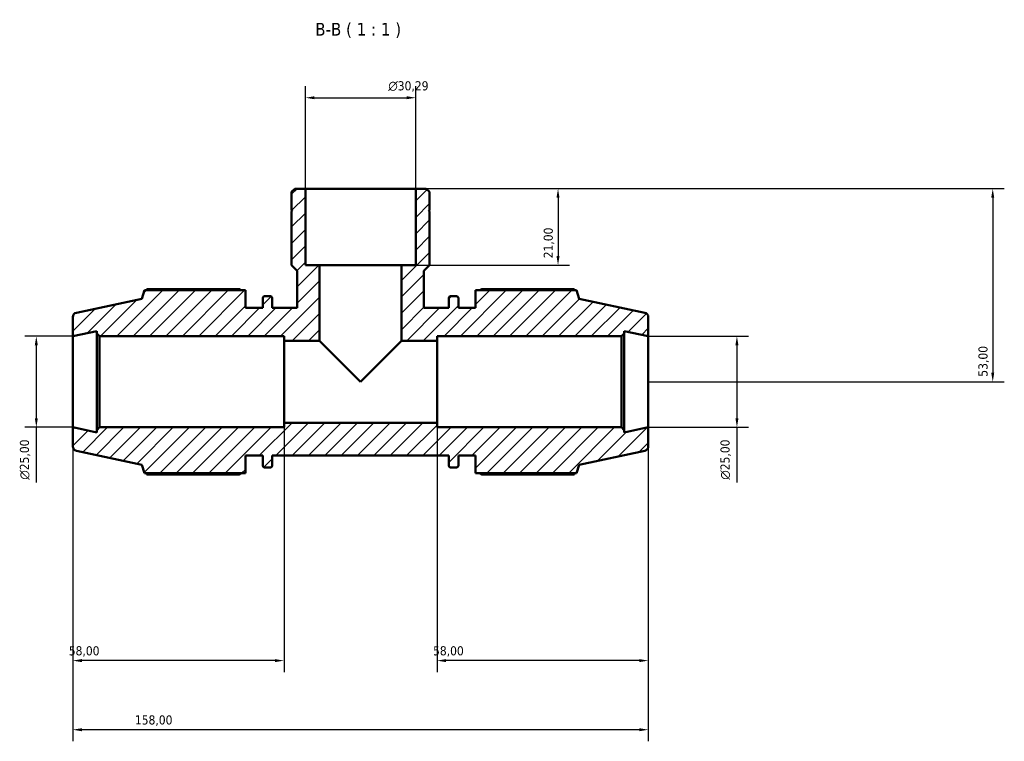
# Model space of a CAD drawing. Header units: millimetres. Extents: x 0 to 931, y 0 to 945.
# Tile 5 of 5: x 346 to 617, y 747 to 945. Entities that reach past the tile are written whole.
import ezdxf

# ---------------------------------------------------------------- set-up
doc = ezdxf.new("R2010")
doc.units = ezdxf.units.MM
for name, color, linetype, lineweight in [('Dimension (ISO)', 7, 'Continuous', 25), ('Hatch (ISO)', 7, 'Continuous', 18), ('Symbol (ISO)', 7, 'Continuous', 25), ('Visible (ISO)', 7, 'Continuous', 50)]:
    doc.layers.add(name, color=color, linetype=linetype, lineweight=lineweight)
doc.styles.add('Label Text (ISO)', font='tahoma.ttf')
doc.styles.add('Note Text (ISO)', font='tahoma.ttf')
doc.dimstyles.new('Default (ISO)', dxfattribs={"dimtxt": 2.5, "dimasz": 2.5, "dimexe": 3.175, "dimexo": 0, "dimgap": 0.762, "dimtad": 1, "dimrnd": 1e-08, "dimzin": 0, "dimtxsty": 'Note Text (ISO)', "dimcen": 0.09, "dimdle": 10, "dimclrd": 256, "dimclre": 256, "dimclrt": 232, "dimazin": 0, "dimtfac": 1.40208, "dimtmove": 0, "dimatfit": 3, "dimfxl": 1, "dimtolj": 1, "dimtzin": 0, "dimlwd": -1, "dimlwe": -1, "dimarcsym": 0})

# ---------------------------------------------------------------- blocks, each defined once
blk = doc.blocks.new('*D7')
at = {"layer": 'Defpoints', "color": 0, "transparency": 16777216}
for p in [(455.18, 923.54), (424.89, 898.59), (455.18, 898.59)]:
    blk.add_point(p, dxfattribs=at)
at = {"layer": 'Dimension (ISO)', "transparency": 16777216}
for p, q in [((424.89, 898.59), (424.89, 926.72)), ((455.18, 898.59), (455.18, 926.72)), ((427.39, 923.54), (452.68, 923.54))]:
    blk.add_line(p, q, dxfattribs=at)
for points in [[(427.39, 923.96), (427.39, 923.13), (424.89, 923.54)], [(452.68, 923.96), (452.68, 923.13), (455.18, 923.54)]]:
    blk.add_solid(points, dxfattribs=at)
at = {"layer": 'Dimension (ISO)', "color": 232, "true_color": 0xca0064, "transparency": 16777216, "insert": (447.66, 928.07), "char_height": 2.5, "attachment_point": 1, "style": 'Note Text (ISO)'}
blk.add_mtext('\\A1;\\fAIGDT|b0|i0;\\H2.5000;\\ln\\fTahoma|b0|i0;\\H2.5000;30,29', dxfattribs=at)
blk = doc.blocks.new('*D8')
at = {"layer": 'Defpoints', "color": 0, "transparency": 16777216}
for p in [(519.03, 858.09), (519.03, 833.09), (543.36, 833.09)]:
    blk.add_point(p, dxfattribs=at)
at = {"layer": 'Dimension (ISO)', "transparency": 16777216}
for p, q in [((519.03, 858.09), (546.54, 858.09)), ((543.36, 855.59), (543.36, 835.59)), ((519.03, 833.09), (546.54, 833.09)), ((543.36, 833.09), (543.36, 817.95))]:
    blk.add_line(p, q, dxfattribs=at)
for points in [[(542.94, 855.59), (543.78, 855.59), (543.36, 858.09)], [(542.94, 835.59), (543.78, 835.59), (543.36, 833.09)]]:
    blk.add_solid(points, dxfattribs=at)
at = {"layer": 'Dimension (ISO)', "color": 232, "true_color": 0xca0064, "transparency": 16777216, "insert": (538.84, 818.71), "char_height": 2.5, "attachment_point": 1, "rotation": 90, "style": 'Note Text (ISO)'}
blk.add_mtext('\\A1;\\fAIGDT|b0|i0;\\H2.5000;\\ln\\fTahoma|b0|i0;\\H2.5000;25,00', dxfattribs=at)
blk = doc.blocks.new('*D9')
at = {"layer": 'Defpoints', "color": 0, "transparency": 16777216}
for p in [(461.03, 834.34), (519.03, 833.09), (461.03, 769.06)]:
    blk.add_point(p, dxfattribs=at)
at = {"layer": 'Dimension (ISO)', "transparency": 16777216}
for p, q in [((461.03, 834.34), (461.03, 765.89)), ((519.03, 833.09), (519.03, 765.89)), ((516.53, 769.06), (463.53, 769.06))]:
    blk.add_line(p, q, dxfattribs=at)
for points in [[(463.53, 769.48), (463.53, 768.64), (461.03, 769.06)], [(516.53, 769.48), (516.53, 768.64), (519.03, 769.06)]]:
    blk.add_solid(points, dxfattribs=at)
at = {"layer": 'Dimension (ISO)', "color": 232, "true_color": 0xca0064, "transparency": 16777216, "insert": (459.93, 773), "char_height": 2.5, "attachment_point": 1, "style": 'Note Text (ISO)'}
blk.add_mtext('\\A1;58,00', dxfattribs=at)
blk = doc.blocks.new('*D10')
at = {"layer": 'Defpoints', "color": 0, "transparency": 16777216}
for p in [(361.03, 833.09), (419.03, 834.34), (361.03, 769.06)]:
    blk.add_point(p, dxfattribs=at)
at = {"layer": 'Dimension (ISO)', "transparency": 16777216}
for p, q in [((361.03, 833.09), (361.03, 765.89)), ((419.03, 834.34), (419.03, 765.89)), ((416.53, 769.06), (363.53, 769.06))]:
    blk.add_line(p, q, dxfattribs=at)
for points in [[(363.53, 769.48), (363.53, 768.64), (361.03, 769.06)], [(416.53, 769.48), (416.53, 768.64), (419.03, 769.06)]]:
    blk.add_solid(points, dxfattribs=at)
at = {"layer": 'Dimension (ISO)', "color": 232, "true_color": 0xca0064, "transparency": 16777216, "insert": (359.93, 773), "char_height": 2.5, "attachment_point": 1, "style": 'Note Text (ISO)'}
blk.add_mtext('\\A1;58,00', dxfattribs=at)
blk = doc.blocks.new('*D11')
at = {"layer": 'Defpoints', "color": 0, "transparency": 16777216}
for p in [(455.18, 898.59), (451.28, 877.59), (494.25, 877.59)]:
    blk.add_point(p, dxfattribs=at)
at = {"layer": 'Dimension (ISO)', "transparency": 16777216}
for p, q in [((455.18, 898.59), (497.42, 898.59)), ((494.25, 896.09), (494.25, 880.09)), ((451.28, 877.59), (497.42, 877.59))]:
    blk.add_line(p, q, dxfattribs=at)
for points in [[(493.83, 896.09), (494.66, 896.09), (494.25, 898.59)], [(493.83, 880.09), (494.66, 880.09), (494.25, 877.59)]]:
    blk.add_solid(points, dxfattribs=at)
at = {"layer": 'Dimension (ISO)', "color": 232, "true_color": 0xca0064, "transparency": 16777216, "insert": (490.31, 879.47), "char_height": 2.5, "attachment_point": 1, "rotation": 90, "style": 'Note Text (ISO)'}
blk.add_mtext('\\A1;21,00', dxfattribs=at)
blk = doc.blocks.new('*D12')
at = {"layer": 'Defpoints', "color": 0, "transparency": 16777216}
for p in [(455.18, 898.59), (519.03, 845.59), (613.59, 845.59)]:
    blk.add_point(p, dxfattribs=at)
at = {"layer": 'Dimension (ISO)', "transparency": 16777216}
for p, q in [((455.18, 898.59), (616.76, 898.59)), ((613.59, 896.09), (613.59, 848.09)), ((519.03, 845.59), (616.76, 845.59))]:
    blk.add_line(p, q, dxfattribs=at)
for points in [[(613.17, 896.09), (614, 896.09), (613.59, 898.59)], [(613.17, 848.09), (614, 848.09), (613.59, 845.59)]]:
    blk.add_solid(points, dxfattribs=at)
at = {"layer": 'Dimension (ISO)', "color": 232, "true_color": 0xca0064, "transparency": 16777216, "insert": (609.65, 846.98), "char_height": 2.5, "attachment_point": 1, "rotation": 90, "style": 'Note Text (ISO)'}
blk.add_mtext('\\A1;53,00', dxfattribs=at)
blk = doc.blocks.new('*D13')
at = {"layer": 'Defpoints', "color": 0, "transparency": 16777216}
for p in [(361.03, 858.09), (351.03, 833.09), (361.03, 833.09)]:
    blk.add_point(p, dxfattribs=at)
at = {"layer": 'Dimension (ISO)', "transparency": 16777216}
for p, q in [((361.03, 858.09), (347.86, 858.09)), ((351.03, 855.59), (351.03, 835.59)), ((361.03, 833.09), (347.86, 833.09)), ((351.03, 833.09), (351.03, 817.95))]:
    blk.add_line(p, q, dxfattribs=at)
for points in [[(350.61, 855.59), (351.45, 855.59), (351.03, 858.09)], [(350.61, 835.59), (351.45, 835.59), (351.03, 833.09)]]:
    blk.add_solid(points, dxfattribs=at)
at = {"layer": 'Dimension (ISO)', "color": 232, "true_color": 0xca0064, "transparency": 16777216, "insert": (346.51, 818.71), "char_height": 2.5, "attachment_point": 1, "rotation": 90, "style": 'Note Text (ISO)'}
blk.add_mtext('\\A1;\\fAIGDT|b0|i0;\\H2.5000;\\ln\\fTahoma|b0|i0;\\H2.5000;25,00', dxfattribs=at)
blk = doc.blocks.new('*D15')
at = {"layer": 'Defpoints', "color": 0, "transparency": 16777216}
for p in [(361.03, 833.09), (519.03, 833.09), (361.03, 750.09)]:
    blk.add_point(p, dxfattribs=at)
at = {"layer": 'Dimension (ISO)', "transparency": 16777216}
for p, q in [((361.03, 833.09), (361.03, 746.91)), ((519.03, 833.09), (519.03, 746.91)), ((516.53, 750.09), (363.53, 750.09))]:
    blk.add_line(p, q, dxfattribs=at)
for points in [[(363.53, 750.5), (363.53, 749.67), (361.03, 750.09)], [(516.53, 750.5), (516.53, 749.67), (519.03, 750.09)]]:
    blk.add_solid(points, dxfattribs=at)
at = {"layer": 'Dimension (ISO)', "color": 232, "true_color": 0xca0064, "transparency": 16777216, "insert": (378.08, 754.03), "char_height": 2.5, "attachment_point": 1, "style": 'Note Text (ISO)'}
blk.add_mtext('\\A1;158,00', dxfattribs=at)

msp = doc.modelspace()

# ---------------------------------------------------------------- hatches: boundary and pattern name
at = {"layer": 'Hatch (ISO)'}
h = msp.add_hatch(dxfattribs=at)
h.set_pattern_fill('ANSI31', color=256, scale=25.4, style=0)
h.set_pattern_definition([(45, (0, 0), (-2.245064, 2.245064), [])])
edge = h.paths.add_edge_path()
edge.add_ellipse((517.781, 827.848), major_axis=(0.26, -1.223), ratio=1, start_angle=0, end_angle=78)
edge.add_line((519.031, 827.848), (519.031, 833.086))
edge.add_line((519.031, 833.086), (512.448, 831.686))
edge.add_line((512.448, 831.686), (512.448, 832.336))
edge.add_line((512.448, 832.336), (511.698, 833.086))
edge.add_line((511.698, 833.086), (461.031, 833.086))
edge.add_line((461.031, 833.086), (461.031, 834.336))
edge.add_line((461.031, 834.336), (419.031, 834.336))
edge.add_line((419.031, 834.336), (419.031, 833.086))
edge.add_line((419.031, 833.086), (368.365, 833.086))
edge.add_line((368.365, 833.086), (367.615, 832.336))
edge.add_line((367.615, 832.336), (367.615, 831.686))
edge.add_line((367.615, 831.686), (361.031, 833.086))
edge.add_line((361.031, 833.086), (361.031, 827.848))
edge.add_ellipse((362.281, 827.848), major_axis=(-1.25, 0), ratio=1, start_angle=0, end_angle=78)
edge.add_line((362.021, 826.625), (379.991, 822.806))
edge.add_line((379.991, 822.806), (380.748, 820.476))
edge.add_line((380.748, 820.476), (408.431, 820.476))
edge.add_line((408.431, 820.476), (408.431, 825.336))
edge.add_line((408.431, 825.336), (413.171, 825.336))
edge.add_line((413.171, 825.336), (413.171, 822.596))
edge.add_ellipse((413.671, 822.596), major_axis=(-0.5, 0), ratio=1, start_angle=0, end_angle=90)
edge.add_line((413.671, 822.096), (415.305, 822.096))
edge.add_ellipse((415.305, 822.596), major_axis=(0, -0.5), ratio=1, start_angle=0, end_angle=90)
edge.add_line((415.805, 822.596), (415.805, 825.336))
edge.add_line((415.805, 825.336), (464.258, 825.336))
edge.add_line((464.258, 825.336), (464.258, 822.596))
edge.add_ellipse((464.758, 822.596), major_axis=(-0.5, 0), ratio=1, start_angle=0, end_angle=90)
edge.add_line((464.758, 822.096), (466.391, 822.096))
edge.add_ellipse((466.391, 822.596), major_axis=(0, -0.5), ratio=1, start_angle=0, end_angle=90)
edge.add_line((466.891, 822.596), (466.891, 825.336))
edge.add_line((466.891, 825.336), (471.631, 825.336))
edge.add_line((471.631, 825.336), (471.631, 820.476))
edge.add_line((471.631, 820.476), (499.314, 820.476))
edge.add_line((499.314, 820.476), (500.071, 822.806))
edge.add_line((500.071, 822.806), (518.041, 826.625))
edge = h.paths.add_edge_path()
edge.add_line((458.963, 897.677), (458.054, 898.586))
edge.add_line((458.054, 898.586), (455.177, 898.586))
edge.add_line((455.177, 898.586), (455.177, 877.586))
edge.add_line((455.177, 877.586), (451.281, 877.586))
edge.add_line((451.281, 877.586), (451.281, 856.836))
edge.add_line((451.281, 856.836), (461.031, 856.836))
edge.add_line((461.031, 856.836), (461.031, 858.086))
edge.add_line((461.031, 858.086), (511.698, 858.086))
edge.add_line((511.698, 858.086), (512.448, 858.836))
edge.add_line((512.448, 858.836), (512.448, 859.485))
edge.add_line((512.448, 859.485), (519.031, 858.086))
edge.add_line((519.031, 858.086), (519.031, 863.323))
edge.add_ellipse((517.781, 863.323), major_axis=(1.25, 0), ratio=1, start_angle=0, end_angle=78)
edge.add_line((518.041, 864.546), (500.071, 868.366))
edge.add_line((500.071, 868.366), (499.314, 870.696))
edge.add_line((499.314, 870.696), (471.631, 870.696))
edge.add_line((471.631, 870.696), (471.631, 865.836))
edge.add_line((471.631, 865.836), (466.891, 865.836))
edge.add_line((466.891, 865.836), (466.891, 868.576))
edge.add_ellipse((466.391, 868.576), major_axis=(0.5, 0), ratio=1, start_angle=0, end_angle=90)
edge.add_line((466.391, 869.076), (464.758, 869.076))
edge.add_ellipse((464.758, 868.576), major_axis=(0, 0.5), ratio=1, start_angle=0, end_angle=90)
edge.add_line((464.258, 868.576), (464.258, 865.836))
edge.add_line((464.258, 865.836), (457.449, 865.836))
edge.add_line((457.449, 865.836), (457.449, 876.071))
edge.add_line((457.449, 876.071), (458.963, 877.586))
edge.add_line((458.963, 877.586), (458.963, 892.286))
edge.add_line((458.963, 892.286), (458.663, 892.286))
edge.add_line((458.663, 892.286), (458.963, 892.586))
edge.add_line((458.963, 892.586), (458.963, 897.677))
edge = h.paths.add_edge_path()
edge.add_line((422.008, 898.586), (421.099, 897.677))
edge.add_line((421.099, 897.677), (421.099, 892.586))
edge.add_line((421.099, 892.586), (421.399, 892.286))
edge.add_line((421.399, 892.286), (421.099, 892.286))
edge.add_line((421.099, 892.286), (421.099, 877.586))
edge.add_line((421.099, 877.586), (422.614, 876.071))
edge.add_line((422.614, 876.071), (422.614, 865.836))
edge.add_line((422.614, 865.836), (415.805, 865.836))
edge.add_line((415.805, 865.836), (415.805, 868.576))
edge.add_ellipse((415.305, 868.576), major_axis=(0.5, 0), ratio=1, start_angle=0, end_angle=90)
edge.add_line((415.305, 869.076), (413.671, 869.076))
edge.add_ellipse((413.671, 868.576), major_axis=(0, 0.5), ratio=1, start_angle=0, end_angle=90)
edge.add_line((413.171, 868.576), (413.171, 865.836))
edge.add_line((413.171, 865.836), (408.431, 865.836))
edge.add_line((408.431, 865.836), (408.431, 870.696))
edge.add_line((408.431, 870.696), (380.748, 870.696))
edge.add_line((380.748, 870.696), (379.991, 868.366))
edge.add_line((379.991, 868.366), (362.021, 864.546))
edge.add_ellipse((362.281, 863.323), major_axis=(-0.26, 1.223), ratio=1, start_angle=0, end_angle=78)
edge.add_line((361.031, 863.323), (361.031, 858.086))
edge.add_line((361.031, 858.086), (367.615, 859.485))
edge.add_line((367.615, 859.485), (367.615, 858.836))
edge.add_line((367.615, 858.836), (368.365, 858.086))
edge.add_line((368.365, 858.086), (419.031, 858.086))
edge.add_line((419.031, 858.086), (419.031, 856.836))
edge.add_line((419.031, 856.836), (428.781, 856.836))
edge.add_line((428.781, 856.836), (428.781, 877.586))
edge.add_line((428.781, 877.586), (424.886, 877.586))
edge.add_line((424.886, 877.586), (424.886, 898.586))
edge.add_line((424.886, 898.586), (422.008, 898.586))

# ---------------------------------------------------------------- linework, layer by layer
at = {"layer": 'Visible (ISO)'}
for p, q in [((422.008, 898.586), (421.099, 897.677)), ((421.099, 897.677), (421.099, 892.586)), ((424.886, 898.586), (422.008, 898.586)), ((424.886, 877.586), (424.886, 898.586)), ((455.177, 898.586), (424.886, 898.586)), ((458.054, 898.586), (455.177, 898.586)), ((455.177, 898.586), (455.177, 877.586)), ((458.963, 897.677), (458.054, 898.586)), ((458.963, 892.586), (458.963, 897.677)), ((421.099, 892.586), (421.399, 892.286)), ((421.399, 892.286), (421.099, 892.286)), ((421.099, 892.286), (421.099, 877.586)), ((458.663, 892.286), (458.963, 892.586)), ((458.963, 892.286), (458.663, 892.286)), ((458.963, 877.586), (458.963, 892.286)), ((421.099, 877.586), (422.614, 876.071)), ((422.614, 876.071), (422.614, 865.836)), ((428.781, 877.586), (424.886, 877.586)), ((428.781, 856.836), (428.781, 877.586)), ((451.281, 877.586), (428.781, 877.586)), ((455.177, 877.586), (451.281, 877.586)), ((451.281, 877.586), (451.281, 856.836)), ((457.449, 876.071), (458.963, 877.586)), ((457.449, 865.836), (457.449, 876.071)), ((380.748, 870.696), (379.991, 868.366)), ((408.431, 870.696), (380.748, 870.696)), ((406.811, 870.991), (381.362, 870.991)), ((408.431, 865.836), (408.431, 870.696)), ((499.314, 870.696), (471.631, 870.696)), ((471.631, 870.696), (471.631, 865.836)), ((498.7, 870.991), (473.251, 870.991)), ((500.071, 868.366), (499.314, 870.696)), ((379.991, 868.366), (362.021, 864.546)), ((413.171, 868.576), (413.171, 865.836)), ((415.305, 869.076), (413.671, 869.076)), ((415.805, 865.836), (415.805, 868.576)), ((464.258, 868.576), (464.258, 865.836)), ((466.391, 869.076), (464.758, 869.076)), ((466.891, 865.836), (466.891, 868.576)), ((518.041, 864.546), (500.071, 868.366)), ((413.171, 865.836), (408.431, 865.836)), ((422.614, 865.836), (415.805, 865.836)), ((464.258, 865.836), (457.449, 865.836)), ((471.631, 865.836), (466.891, 865.836)), ((361.031, 863.323), (361.031, 858.086)), ((519.031, 858.086), (519.031, 863.323)), ((361.031, 858.086), (367.615, 859.485)), ((361.031, 833.086), (361.031, 858.086)), ((367.615, 859.485), (367.615, 858.836)), ((367.615, 858.836), (368.365, 858.086)), ((367.615, 858.836), (367.615, 832.336)), ((368.365, 858.086), (419.031, 858.086)), ((368.365, 833.086), (368.365, 858.086)), ((419.031, 858.086), (419.031, 856.836)), ((461.031, 856.836), (461.031, 858.086)), ((461.031, 858.086), (511.698, 858.086)), ((511.698, 858.086), (512.448, 858.836)), ((511.698, 858.086), (511.698, 833.086)), ((512.448, 858.836), (512.448, 859.485)), ((512.448, 859.485), (519.031, 858.086)), ((512.448, 832.336), (512.448, 858.836)), ((519.031, 833.086), (519.031, 858.086)), ((419.031, 856.836), (428.781, 856.836)), ((419.031, 834.336), (419.031, 856.836)), ((428.781, 856.836), (440.031, 845.586)), ((440.031, 845.586), (451.281, 856.836)), ((451.281, 856.836), (461.031, 856.836)), ((461.031, 834.336), (461.031, 856.836)), ((367.615, 831.686), (361.031, 833.086)), ((361.031, 833.086), (361.031, 827.848)), ((368.365, 833.086), (367.615, 832.336)), ((419.031, 833.086), (368.365, 833.086)), ((461.031, 834.336), (419.031, 834.336)), ((419.031, 834.336), (419.031, 833.086)), ((461.031, 833.086), (461.031, 834.336)), ((511.698, 833.086), (461.031, 833.086)), ((512.448, 832.336), (511.698, 833.086)), ((519.031, 833.086), (512.448, 831.686)), ((519.031, 827.848), (519.031, 833.086)), ((367.615, 832.336), (367.615, 831.686)), ((512.448, 831.686), (512.448, 832.336)), ((362.021, 826.625), (379.991, 822.806)), ((408.431, 820.476), (408.431, 825.336)), ((408.431, 825.336), (413.171, 825.336)), ((413.171, 825.336), (413.171, 822.596)), ((415.805, 822.596), (415.805, 825.336)), ((415.805, 825.336), (464.258, 825.336)), ((464.258, 825.336), (464.258, 822.596)), ((466.891, 822.596), (466.891, 825.336)), ((466.891, 825.336), (471.631, 825.336)), ((471.631, 825.336), (471.631, 820.476)), ((500.071, 822.806), (518.041, 826.625)), ((379.991, 822.806), (380.748, 820.476)), ((413.671, 822.096), (415.305, 822.096)), ((464.758, 822.096), (466.391, 822.096)), ((499.314, 820.476), (500.071, 822.806)), ((380.748, 820.476), (408.431, 820.476)), ((381.362, 820.181), (406.811, 820.181)), ((471.631, 820.476), (499.314, 820.476)), ((473.251, 820.181), (498.7, 820.181))]:
    msp.add_line(p, q, dxfattribs=at)
for centre, radius, start, end in [((413.671, 868.576), 0.5, 90, 180), ((415.305, 868.576), 0.5, 0, 90), ((464.758, 868.576), 0.5, 90, 180), ((466.391, 868.576), 0.5, 0, 90), ((362.281, 863.323), 1.25, 102, 180), ((517.781, 863.323), 1.25, 0, 78), ((362.281, 827.848), 1.25, 180, 258), ((517.781, 827.848), 1.25, 282, 0), ((413.671, 822.596), 0.5, 180, 270), ((415.305, 822.596), 0.5, 270, 0), ((464.758, 822.596), 0.5, 180, 270), ((466.391, 822.596), 0.5, 270, 0)]:
    msp.add_arc(centre, radius, start, end, dxfattribs=at)
for points, weights in [([(381.362, 870.991), (381.285, 870.842), (381.209, 870.696)], [1, 1.00078366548, 1.00141955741]), ([(406.811, 870.991), (407.05, 870.842), (407.282, 870.696)], [1.01710327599, 1.01497200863, 1.01269514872]), ([(472.781, 870.696), (473.012, 870.842), (473.251, 870.991)], [1.01269514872, 1.01497200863, 1.01710327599]), ([(498.853, 870.696), (498.778, 870.842), (498.7, 870.991)], [1.00141955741, 1.00078366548, 1]), ([(381.209, 820.476), (381.285, 820.329), (381.362, 820.181)], [1.00141955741, 1.00078366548, 1]), ([(407.282, 820.476), (407.05, 820.329), (406.811, 820.181)], [1.01269514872, 1.01497200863, 1.01710327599]), ([(473.251, 820.181), (473.012, 820.329), (472.781, 820.476)], [1.01710327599, 1.01497200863, 1.01269514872]), ([(498.7, 820.181), (498.778, 820.329), (498.853, 820.476)], [1, 1.00078366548, 1.00141955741])]:
    msp.add_rational_spline(points, weights, degree=2, dxfattribs=at)

# ---------------------------------------------------------------- texts
at = {"layer": 'Symbol (ISO)', "insert": (427.592, 939.964), "char_height": 3.5, "attachment_point": 7, "style": 'Label Text (ISO)'}
msp.add_mtext('B-B ( 1 : 1 )', dxfattribs=at)

# ---------------------------------------------------------------- dimensions: what is measured, and where the dimension line sits
at = {"layer": 'Dimension (ISO)'}
for base, p1, p2, angle, override, picture, middle in [((455.177, 923.545), (424.886, 898.586), (455.177, 898.586), 180, {"dimdec": 2, "dimtp": 0, "dimtm": 0, "dimtdec": 2, "dimtofl": 0, "dimatfit": 1}, '*D7', (453.214, 923.545)), ((351.031, 833.086), (361.031, 858.086), (361.031, 833.086), 90, {"dimdec": 2, "dimtp": 0, "dimtm": 0, "dimtdec": 2, "dimtofl": 0, "dimatfit": 2}, '*D13', (351.031, 824.268)), ((543.361, 833.086), (519.031, 858.086), (519.031, 833.086), 90, {"dimdec": 2, "dimtp": 0, "dimtm": 0, "dimtdec": 2, "dimtofl": 0, "dimatfit": 2}, '*D8', (543.361, 824.268))]:
    dim = msp.add_linear_dim(base=base, p1=p1, p2=p2, angle=angle, text='\\fAIGDT|b0|i0;\\H2.5000;\\ln\\fTahoma|b0|i0;\\H2.5000;<>', dimstyle='Default (ISO)', override=override, dxfattribs=at)
    dim.commit()
    dim.dimension.update_dxf_attribs({"geometry": picture, "text_midpoint": middle, "dimtype": 160})
for base, p1, p2, angle, picture, middle in [((494.247, 877.586), (455.177, 898.586), (451.281, 877.586), 270, '*D11', (494.247, 883.586)), ((613.587, 845.586), (455.177, 898.586), (519.031, 845.586), 90, '*D12', (613.587, 851.086)), ((361.031, 750.086), (519.031, 833.086), (361.031, 833.086), 180, '*D15', (383.031, 750.086)), ((461.031, 769.06), (519.031, 833.086), (461.031, 834.336), 180, '*D9', (464.031, 769.06))]:
    dim = msp.add_linear_dim(base=base, p1=p1, p2=p2, angle=angle, dimstyle='Default (ISO)', override={"dimdec": 2, "dimtp": 0, "dimtm": 0, "dimtdec": 2, "dimtofl": 0, "dimatfit": 1}, dxfattribs=at)
    dim.commit()
    dim.dimension.update_dxf_attribs({"geometry": picture, "text_midpoint": middle, "dimtype": 160})
dim = msp.add_linear_dim(base=(361.031, 769.06), p1=(419.031, 834.336), p2=(361.031, 833.086), dimstyle='Default (ISO)', override={"dimdec": 2, "dimtp": 0, "dimtm": 0, "dimtdec": 2, "dimtofl": 0, "dimatfit": 1}, dxfattribs=at)
dim.commit()
dim.dimension.update_dxf_attribs({"geometry": '*D10', "text_midpoint": (364.031, 769.06), "dimtype": 160})

doc.saveas('drawing.dxf')
